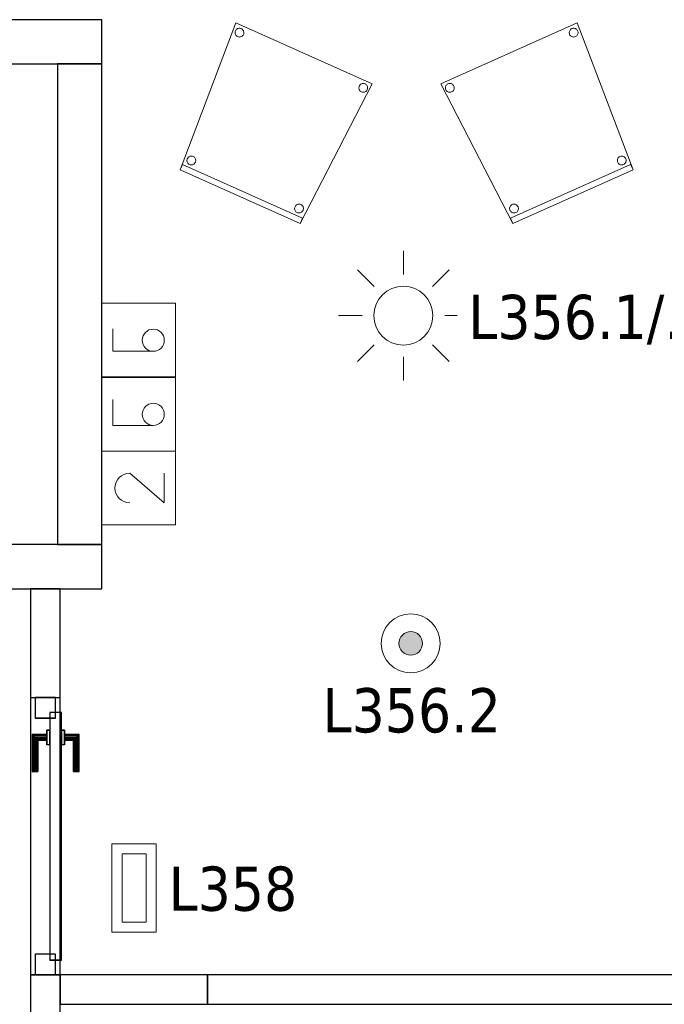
# Model space of a CAD drawing. Header units: metres. Extents: x 397.7 to 427.5, y 12.7 to 28.4.
# Tile 142 of 147: x 421.2 to 423.4, y 22.7 to 26. Entities that reach past the tile are written whole.
import ezdxf

# ---------------------------------------------------------------- set-up
doc = ezdxf.new("R2010")
doc.units = ezdxf.units.M
doc.layers.add('01_CARPINTERIA', color=5, linetype='Continuous', lineweight=25, true_color=0x0000ff)
for name, color, linetype, lineweight in [('02_MOBILIARIO', 7, 'Continuous', 18), ('A-DETL-____-MBND', 7, 'Continuous', 18), ('A-DETL-GENF-OTLN', 7, 'Continuous', 18), ('A-GENM-____-OTLN', 7, 'Continuous', 18), ('A-WALL-____-MCUT', 7, 'Continuous', 25), ('A-WALL-____-OTLN', 7, 'Continuous', 25), ('E-LITE-____-IDEN', 7, 'Continuous', 30), ('E-LITE-EQPM-IDEN', 7, 'Continuous', 30)]:
    doc.layers.add(name, color=color, linetype=linetype, lineweight=lineweight)
doc.styles.add('Tahoma_4', font='tahoma.ttf', dxfattribs={"height": 0.15})

# ---------------------------------------------------------------- blocks, each defined once
blk = doc.blocks.new('Family - Cadira confident_P3-156195-06_ENLLUMENAT_P3')
at = {"layer": 'A-DETL-____-MBND', "color": 253, "true_color": 0xaaaaaa}
for p, q in [((0, 0.4742), (0.4626, 0.6805)), ((0.4626, 0.6805), (0, 0.4742)), ((0.4626, 0.6805), (0.6521, 0.1819)), ((0.6521, 0.1819), (0.4626, 0.6805)), ((0.4358, 0.6493), (0.4363, 0.6518)), ((0.4363, 0.6518), (0.4358, 0.6493)), ((0.4358, 0.6467), (0.4358, 0.6493)), ((0.4358, 0.6493), (0.4358, 0.6467)), ((0.4362, 0.6441), (0.4358, 0.6467)), ((0.4358, 0.6467), (0.4362, 0.6441)), ((0.4371, 0.6416), (0.4362, 0.6441)), ((0.4362, 0.6441), (0.4371, 0.6416)), ((0.4363, 0.6518), (0.4373, 0.6543)), ((0.4373, 0.6543), (0.4363, 0.6518)), ((0.4383, 0.6394), (0.4371, 0.6416)), ((0.4371, 0.6416), (0.4383, 0.6394)), ((0.4373, 0.6543), (0.4386, 0.6565)), ((0.4386, 0.6565), (0.4373, 0.6543)), ((0.44, 0.6373), (0.4383, 0.6394)), ((0.4383, 0.6394), (0.44, 0.6373)), ((0.4386, 0.6565), (0.4403, 0.6585)), ((0.4403, 0.6585), (0.4386, 0.6565)), ((0.4419, 0.6356), (0.44, 0.6373)), ((0.44, 0.6373), (0.4419, 0.6356)), ((0.4403, 0.6585), (0.4423, 0.6601)), ((0.4423, 0.6601), (0.4403, 0.6585)), ((0.4442, 0.6343), (0.4419, 0.6356)), ((0.4419, 0.6356), (0.4442, 0.6343)), ((0.4423, 0.6601), (0.4446, 0.6614)), ((0.4446, 0.6614), (0.4423, 0.6601)), ((0.4446, 0.6614), (0.4471, 0.6622)), ((0.4471, 0.6622), (0.4446, 0.6614)), ((0.4471, 0.6622), (0.4496, 0.6626)), ((0.4496, 0.6626), (0.4471, 0.6622)), ((0.4496, 0.6626), (0.4522, 0.6626)), ((0.4522, 0.6626), (0.4496, 0.6626)), ((0.4522, 0.6626), (0.4548, 0.6621)), ((0.4548, 0.6621), (0.4522, 0.6626)), ((0.4548, 0.6621), (0.4572, 0.6612)), ((0.4572, 0.6612), (0.4548, 0.6621)), ((0.4591, 0.6353), (0.4568, 0.6341)), ((0.4568, 0.6341), (0.4591, 0.6353)), ((0.4572, 0.6612), (0.4595, 0.6598)), ((0.4595, 0.6598), (0.4572, 0.6612)), ((0.4611, 0.637), (0.4591, 0.6353)), ((0.4591, 0.6353), (0.4611, 0.637)), ((0.4595, 0.6598), (0.4614, 0.6581)), ((0.4614, 0.6581), (0.4595, 0.6598)), ((0.4628, 0.639), (0.4611, 0.637)), ((0.4611, 0.637), (0.4628, 0.639)), ((0.4614, 0.6581), (0.4631, 0.6561)), ((0.4631, 0.6561), (0.4614, 0.6581)), ((0.4641, 0.6412), (0.4628, 0.639)), ((0.4628, 0.639), (0.4641, 0.6412)), ((0.4631, 0.6561), (0.4643, 0.6538)), ((0.4643, 0.6538), (0.4631, 0.6561)), ((0.4651, 0.6436), (0.4641, 0.6412)), ((0.4641, 0.6412), (0.4651, 0.6436)), ((0.4643, 0.6538), (0.4652, 0.6514)), ((0.4652, 0.6514), (0.4643, 0.6538)), ((0.4656, 0.6462), (0.4651, 0.6436)), ((0.4651, 0.6436), (0.4656, 0.6462)), ((0.4652, 0.6514), (0.4656, 0.6488)), ((0.4656, 0.6488), (0.4652, 0.6514)), ((0.4656, 0.6488), (0.4656, 0.6462)), ((0.4656, 0.6462), (0.4656, 0.6488)), ((0.4466, 0.6334), (0.4442, 0.6343)), ((0.4442, 0.6343), (0.4466, 0.6334)), ((0.4492, 0.6329), (0.4466, 0.6334)), ((0.4466, 0.6334), (0.4492, 0.6329)), ((0.4518, 0.6328), (0.4492, 0.6329)), ((0.4492, 0.6329), (0.4518, 0.6328)), ((0.4543, 0.6332), (0.4518, 0.6328)), ((0.4518, 0.6328), (0.4543, 0.6332)), ((0.4568, 0.6341), (0.4543, 0.6332)), ((0.4543, 0.6332), (0.4568, 0.6341)), ((0.2443, 0), (0, 0.4742)), ((0, 0.4742), (0.2443, 0)), ((0.0171, 0.4669), (0.0185, 0.4691)), ((0.0185, 0.4691), (0.0171, 0.4669)), ((0.0185, 0.4691), (0.0202, 0.4711)), ((0.0202, 0.4711), (0.0185, 0.4691)), ((0.0202, 0.4711), (0.0222, 0.4727)), ((0.0222, 0.4727), (0.0202, 0.4711)), ((0.0222, 0.4727), (0.0245, 0.474)), ((0.0245, 0.474), (0.0222, 0.4727)), ((0.0245, 0.474), (0.0269, 0.4749)), ((0.0269, 0.4749), (0.0245, 0.474)), ((0.0269, 0.4749), (0.0295, 0.4753)), ((0.0295, 0.4753), (0.0269, 0.4749)), ((0.0295, 0.4753), (0.0321, 0.4752)), ((0.0321, 0.4752), (0.0295, 0.4753)), ((0.0321, 0.4752), (0.0347, 0.4747)), ((0.0347, 0.4747), (0.0321, 0.4752)), ((0.0347, 0.4747), (0.0371, 0.4738)), ((0.0371, 0.4738), (0.0347, 0.4747)), ((0.0371, 0.4738), (0.0393, 0.4725)), ((0.0393, 0.4725), (0.0371, 0.4738)), ((0.0393, 0.4725), (0.0413, 0.4708)), ((0.0413, 0.4708), (0.0393, 0.4725)), ((0.0413, 0.4708), (0.043, 0.4687)), ((0.043, 0.4687), (0.0413, 0.4708)), ((0.043, 0.4687), (0.0442, 0.4665)), ((0.0442, 0.4665), (0.043, 0.4687)), ((0.0157, 0.4619), (0.0162, 0.4645)), ((0.0162, 0.4645), (0.0157, 0.4619)), ((0.0157, 0.4593), (0.0157, 0.4619)), ((0.0157, 0.4619), (0.0157, 0.4593)), ((0.0161, 0.4567), (0.0157, 0.4593)), ((0.0157, 0.4593), (0.0161, 0.4567)), ((0.0169, 0.4543), (0.0161, 0.4567)), ((0.0161, 0.4567), (0.0169, 0.4543)), ((0.0162, 0.4645), (0.0171, 0.4669)), ((0.0171, 0.4669), (0.0162, 0.4645)), ((0.0182, 0.452), (0.0169, 0.4543)), ((0.0169, 0.4543), (0.0182, 0.452)), ((0.0198, 0.45), (0.0182, 0.452)), ((0.0182, 0.452), (0.0198, 0.45)), ((0.0218, 0.4483), (0.0198, 0.45)), ((0.0198, 0.45), (0.0218, 0.4483)), ((0.024, 0.4469), (0.0218, 0.4483)), ((0.0218, 0.4483), (0.024, 0.4469)), ((0.0265, 0.446), (0.024, 0.4469)), ((0.024, 0.4469), (0.0265, 0.446)), ((0.029, 0.4455), (0.0265, 0.446)), ((0.0265, 0.446), (0.029, 0.4455)), ((0.0316, 0.4455), (0.029, 0.4455)), ((0.029, 0.4455), (0.0316, 0.4455)), ((0.0342, 0.4459), (0.0316, 0.4455)), ((0.0316, 0.4455), (0.0342, 0.4459)), ((0.0367, 0.4467), (0.0342, 0.4459)), ((0.0342, 0.4459), (0.0367, 0.4467)), ((0.0389, 0.448), (0.0367, 0.4467)), ((0.0367, 0.4467), (0.0389, 0.448)), ((0.041, 0.4496), (0.0389, 0.448)), ((0.0389, 0.448), (0.041, 0.4496)), ((0.0427, 0.4516), (0.041, 0.4496)), ((0.041, 0.4496), (0.0427, 0.4516)), ((0.044, 0.4538), (0.0427, 0.4516)), ((0.0427, 0.4516), (0.044, 0.4538)), ((0.0449, 0.4563), (0.044, 0.4538)), ((0.044, 0.4538), (0.0449, 0.4563)), ((0.0442, 0.4665), (0.0451, 0.464)), ((0.0451, 0.464), (0.0442, 0.4665)), ((0.0454, 0.4588), (0.0449, 0.4563)), ((0.0449, 0.4563), (0.0454, 0.4588)), ((0.0451, 0.464), (0.0455, 0.4614)), ((0.0455, 0.4614), (0.0451, 0.464)), ((0.0455, 0.4614), (0.0454, 0.4588)), ((0.0454, 0.4588), (0.0455, 0.4614)), ((0.5989, 0.2157), (0.5994, 0.2182)), ((0.5994, 0.2182), (0.5989, 0.2157)), ((0.5989, 0.2131), (0.5989, 0.2157)), ((0.5989, 0.2157), (0.5989, 0.2131)), ((0.5993, 0.2105), (0.5989, 0.2131)), ((0.5989, 0.2131), (0.5993, 0.2105)), ((0.6001, 0.2081), (0.5993, 0.2105)), ((0.5993, 0.2105), (0.6001, 0.2081)), ((0.5994, 0.2182), (0.6004, 0.2207)), ((0.6004, 0.2207), (0.5994, 0.2182)), ((0.6014, 0.2058), (0.6001, 0.2081)), ((0.6001, 0.2081), (0.6014, 0.2058)), ((0.6004, 0.2207), (0.6017, 0.2229)), ((0.6017, 0.2229), (0.6004, 0.2207)), ((0.6031, 0.2038), (0.6014, 0.2058)), ((0.6014, 0.2058), (0.6031, 0.2038)), ((0.6017, 0.2229), (0.6034, 0.2249)), ((0.6034, 0.2249), (0.6017, 0.2229)), ((0.605, 0.2021), (0.6031, 0.2038)), ((0.6031, 0.2038), (0.605, 0.2021)), ((0.6034, 0.2249), (0.6054, 0.2265)), ((0.6054, 0.2265), (0.6034, 0.2249)), ((0.6073, 0.2007), (0.605, 0.2021)), ((0.605, 0.2021), (0.6073, 0.2007)), ((0.6054, 0.2265), (0.6077, 0.2278)), ((0.6077, 0.2278), (0.6054, 0.2265)), ((0.6097, 0.1998), (0.6073, 0.2007)), ((0.6073, 0.2007), (0.6097, 0.1998)), ((0.6077, 0.2278), (0.6102, 0.2286)), ((0.6102, 0.2286), (0.6077, 0.2278)), ((0.6102, 0.2286), (0.6127, 0.229)), ((0.6127, 0.229), (0.6102, 0.2286)), ((0.6127, 0.229), (0.6153, 0.229)), ((0.6153, 0.229), (0.6127, 0.229)), ((0.6153, 0.229), (0.6179, 0.2285)), ((0.6179, 0.2285), (0.6153, 0.229)), ((0.6199, 0.2005), (0.6174, 0.1997)), ((0.6174, 0.1997), (0.6199, 0.2005)), ((0.6179, 0.2285), (0.6203, 0.2276)), ((0.6203, 0.2276), (0.6179, 0.2285)), ((0.6222, 0.2018), (0.6199, 0.2005)), ((0.6199, 0.2005), (0.6222, 0.2018)), ((0.6203, 0.2276), (0.6226, 0.2262)), ((0.6226, 0.2262), (0.6203, 0.2276)), ((0.6242, 0.2034), (0.6222, 0.2018)), ((0.6222, 0.2018), (0.6242, 0.2034)), ((0.6226, 0.2262), (0.6245, 0.2245)), ((0.6245, 0.2245), (0.6226, 0.2262)), ((0.6259, 0.2054), (0.6242, 0.2034)), ((0.6242, 0.2034), (0.6259, 0.2054)), ((0.6245, 0.2245), (0.6262, 0.2225)), ((0.6262, 0.2225), (0.6245, 0.2245)), ((0.6272, 0.2076), (0.6259, 0.2054)), ((0.6259, 0.2054), (0.6272, 0.2076)), ((0.6262, 0.2225), (0.6274, 0.2202)), ((0.6274, 0.2202), (0.6262, 0.2225)), ((0.6282, 0.21), (0.6272, 0.2076)), ((0.6272, 0.2076), (0.6282, 0.21)), ((0.6274, 0.2202), (0.6283, 0.2178)), ((0.6283, 0.2178), (0.6274, 0.2202)), ((0.6286, 0.2126), (0.6282, 0.21)), ((0.6282, 0.21), (0.6286, 0.2126)), ((0.6283, 0.2178), (0.6287, 0.2152)), ((0.6287, 0.2152), (0.6283, 0.2178)), ((0.6287, 0.2152), (0.6286, 0.2126)), ((0.6286, 0.2126), (0.6287, 0.2152)), ((0.2362, 0.0183), (0.644, 0.2001)), ((0.644, 0.2001), (0.2362, 0.0183)), ((0.6521, 0.1819), (0.2443, 0)), ((0.2443, 0), (0.6521, 0.1819)), ((0.6521, 0.1819), (0.2443, 0)), ((0.2443, 0), (0.6521, 0.1819)), ((0.6122, 0.1993), (0.6097, 0.1998)), ((0.6097, 0.1998), (0.6122, 0.1993)), ((0.6148, 0.1992), (0.6122, 0.1993)), ((0.6122, 0.1993), (0.6148, 0.1992)), ((0.6174, 0.1997), (0.6148, 0.1992)), ((0.6148, 0.1992), (0.6174, 0.1997)), ((0.644, 0.2001), (0.6521, 0.1819)), ((0.6521, 0.1819), (0.644, 0.2001)), ((0.2336, 0.0528), (0.2341, 0.0553)), ((0.2341, 0.0553), (0.2336, 0.0528)), ((0.2336, 0.0502), (0.2336, 0.0528)), ((0.2336, 0.0528), (0.2336, 0.0502)), ((0.234, 0.0476), (0.2336, 0.0502)), ((0.2336, 0.0502), (0.234, 0.0476)), ((0.2348, 0.0451), (0.234, 0.0476)), ((0.234, 0.0476), (0.2348, 0.0451)), ((0.2341, 0.0553), (0.235, 0.0578)), ((0.235, 0.0578), (0.2341, 0.0553)), ((0.2361, 0.0429), (0.2348, 0.0451)), ((0.2348, 0.0451), (0.2361, 0.0429)), ((0.235, 0.0578), (0.2364, 0.06)), ((0.2364, 0.06), (0.235, 0.0578)), ((0.2377, 0.0408), (0.2361, 0.0429)), ((0.2361, 0.0429), (0.2377, 0.0408)), ((0.2364, 0.06), (0.2381, 0.062)), ((0.2381, 0.062), (0.2364, 0.06)), ((0.2397, 0.0391), (0.2377, 0.0408)), ((0.2377, 0.0408), (0.2397, 0.0391)), ((0.2381, 0.062), (0.2401, 0.0636)), ((0.2401, 0.0636), (0.2381, 0.062)), ((0.2419, 0.0378), (0.2397, 0.0391)), ((0.2397, 0.0391), (0.2419, 0.0378)), ((0.2401, 0.0636), (0.2424, 0.0649)), ((0.2424, 0.0649), (0.2401, 0.0636)), ((0.2444, 0.0369), (0.2419, 0.0378)), ((0.2419, 0.0378), (0.2444, 0.0369)), ((0.2424, 0.0649), (0.2448, 0.0657)), ((0.2448, 0.0657), (0.2424, 0.0649)), ((0.2469, 0.0364), (0.2444, 0.0369)), ((0.2444, 0.0369), (0.2469, 0.0364)), ((0.2448, 0.0657), (0.2474, 0.0661)), ((0.2474, 0.0661), (0.2448, 0.0657)), ((0.2495, 0.0363), (0.2469, 0.0364)), ((0.2469, 0.0364), (0.2495, 0.0363)), ((0.2474, 0.0661), (0.25, 0.0661)), ((0.25, 0.0661), (0.2474, 0.0661)), ((0.2521, 0.0367), (0.2495, 0.0363)), ((0.2495, 0.0363), (0.2521, 0.0367)), ((0.25, 0.0661), (0.2526, 0.0656)), ((0.2526, 0.0656), (0.25, 0.0661)), ((0.2546, 0.0376), (0.2521, 0.0367)), ((0.2521, 0.0367), (0.2546, 0.0376)), ((0.2526, 0.0656), (0.255, 0.0647)), ((0.255, 0.0647), (0.2526, 0.0656)), ((0.2568, 0.0389), (0.2546, 0.0376)), ((0.2546, 0.0376), (0.2568, 0.0389)), ((0.255, 0.0647), (0.2572, 0.0633)), ((0.2572, 0.0633), (0.255, 0.0647)), ((0.2589, 0.0405), (0.2568, 0.0389)), ((0.2568, 0.0389), (0.2589, 0.0405)), ((0.2572, 0.0633), (0.2592, 0.0616)), ((0.2592, 0.0616), (0.2572, 0.0633)), ((0.2606, 0.0425), (0.2589, 0.0405)), ((0.2589, 0.0405), (0.2606, 0.0425)), ((0.2592, 0.0616), (0.2608, 0.0596)), ((0.2608, 0.0596), (0.2592, 0.0616)), ((0.2619, 0.0447), (0.2606, 0.0425)), ((0.2606, 0.0425), (0.2619, 0.0447)), ((0.2608, 0.0596), (0.2621, 0.0573)), ((0.2621, 0.0573), (0.2608, 0.0596)), ((0.2628, 0.0471), (0.2619, 0.0447)), ((0.2619, 0.0447), (0.2628, 0.0471)), ((0.2621, 0.0573), (0.263, 0.0549)), ((0.263, 0.0549), (0.2621, 0.0573)), ((0.2633, 0.0497), (0.2628, 0.0471)), ((0.2628, 0.0471), (0.2633, 0.0497)), ((0.263, 0.0549), (0.2634, 0.0523)), ((0.2634, 0.0523), (0.263, 0.0549)), ((0.2634, 0.0523), (0.2633, 0.0497)), ((0.2633, 0.0497), (0.2634, 0.0523)), ((0.2443, 0), (0.2362, 0.0183)), ((0.2362, 0.0183), (0.2443, 0))]:
    blk.add_line(p, q, dxfattribs=at)
blk = doc.blocks.new('Family - Cadira confident_P3-156353-06_ENLLUMENAT_P3')
at = {"layer": 'A-DETL-____-MBND', "color": 253, "true_color": 0xaaaaaa}
for p, q in [((0, 0.1819), (0.1895, 0.6805)), ((0.1895, 0.6805), (0, 0.1819)), ((0.1895, 0.6805), (0.6521, 0.4742)), ((0.6521, 0.4742), (0.1895, 0.6805)), ((0.1865, 0.6488), (0.1869, 0.6514)), ((0.1869, 0.6514), (0.1865, 0.6488)), ((0.1866, 0.6462), (0.1865, 0.6488)), ((0.1865, 0.6488), (0.1866, 0.6462)), ((0.1871, 0.6436), (0.1866, 0.6462)), ((0.1866, 0.6462), (0.1871, 0.6436)), ((0.1869, 0.6514), (0.1878, 0.6538)), ((0.1878, 0.6538), (0.1869, 0.6514)), ((0.188, 0.6412), (0.1871, 0.6436)), ((0.1871, 0.6436), (0.188, 0.6412)), ((0.1878, 0.6538), (0.1891, 0.6561)), ((0.1891, 0.6561), (0.1878, 0.6538)), ((0.1893, 0.639), (0.188, 0.6412)), ((0.188, 0.6412), (0.1893, 0.639)), ((0.1891, 0.6561), (0.1907, 0.6581)), ((0.1907, 0.6581), (0.1891, 0.6561)), ((0.191, 0.637), (0.1893, 0.639)), ((0.1893, 0.639), (0.191, 0.637)), ((0.1907, 0.6581), (0.1927, 0.6598)), ((0.1927, 0.6598), (0.1907, 0.6581)), ((0.1931, 0.6353), (0.191, 0.637)), ((0.191, 0.637), (0.1931, 0.6353)), ((0.1927, 0.6598), (0.1949, 0.6612)), ((0.1949, 0.6612), (0.1927, 0.6598)), ((0.1953, 0.6341), (0.1931, 0.6353)), ((0.1931, 0.6353), (0.1953, 0.6341)), ((0.1949, 0.6612), (0.1973, 0.6621)), ((0.1973, 0.6621), (0.1949, 0.6612)), ((0.1973, 0.6621), (0.1999, 0.6626)), ((0.1999, 0.6626), (0.1973, 0.6621)), ((0.1999, 0.6626), (0.2025, 0.6626)), ((0.2025, 0.6626), (0.1999, 0.6626)), ((0.2025, 0.6626), (0.2051, 0.6622)), ((0.2051, 0.6622), (0.2025, 0.6626)), ((0.2051, 0.6622), (0.2075, 0.6614)), ((0.2075, 0.6614), (0.2051, 0.6622)), ((0.2075, 0.6614), (0.2098, 0.6601)), ((0.2098, 0.6601), (0.2075, 0.6614)), ((0.2102, 0.6356), (0.208, 0.6343)), ((0.208, 0.6343), (0.2102, 0.6356)), ((0.2098, 0.6601), (0.2118, 0.6585)), ((0.2118, 0.6585), (0.2098, 0.6601)), ((0.2122, 0.6373), (0.2102, 0.6356)), ((0.2102, 0.6356), (0.2122, 0.6373)), ((0.2118, 0.6585), (0.2135, 0.6565)), ((0.2135, 0.6565), (0.2118, 0.6585)), ((0.2138, 0.6394), (0.2122, 0.6373)), ((0.2122, 0.6373), (0.2138, 0.6394)), ((0.2135, 0.6565), (0.2149, 0.6543)), ((0.2149, 0.6543), (0.2135, 0.6565)), ((0.2151, 0.6416), (0.2138, 0.6394)), ((0.2138, 0.6394), (0.2151, 0.6416)), ((0.2149, 0.6543), (0.2158, 0.6518)), ((0.2158, 0.6518), (0.2149, 0.6543)), ((0.2159, 0.6441), (0.2151, 0.6416)), ((0.2151, 0.6416), (0.2159, 0.6441)), ((0.2158, 0.6518), (0.2163, 0.6493)), ((0.2163, 0.6493), (0.2158, 0.6518)), ((0.2163, 0.6467), (0.2159, 0.6441)), ((0.2159, 0.6441), (0.2163, 0.6467)), ((0.2163, 0.6493), (0.2163, 0.6467)), ((0.2163, 0.6467), (0.2163, 0.6493)), ((0.1978, 0.6332), (0.1953, 0.6341)), ((0.1953, 0.6341), (0.1978, 0.6332)), ((0.2004, 0.6328), (0.1978, 0.6332)), ((0.1978, 0.6332), (0.2004, 0.6328)), ((0.203, 0.6329), (0.2004, 0.6328)), ((0.2004, 0.6328), (0.203, 0.6329)), ((0.2055, 0.6334), (0.203, 0.6329)), ((0.203, 0.6329), (0.2055, 0.6334)), ((0.208, 0.6343), (0.2055, 0.6334)), ((0.2055, 0.6334), (0.208, 0.6343)), ((0.6521, 0.4742), (0.4078, 0)), ((0.4078, 0), (0.6521, 0.4742)), ((0.6079, 0.4665), (0.6092, 0.4687)), ((0.6092, 0.4687), (0.6079, 0.4665)), ((0.6092, 0.4687), (0.6108, 0.4708)), ((0.6108, 0.4708), (0.6092, 0.4687)), ((0.6108, 0.4708), (0.6128, 0.4725)), ((0.6128, 0.4725), (0.6108, 0.4708)), ((0.6128, 0.4725), (0.615, 0.4738)), ((0.615, 0.4738), (0.6128, 0.4725)), ((0.615, 0.4738), (0.6174, 0.4747)), ((0.6174, 0.4747), (0.615, 0.4738)), ((0.6174, 0.4747), (0.62, 0.4752)), ((0.62, 0.4752), (0.6174, 0.4747)), ((0.62, 0.4752), (0.6226, 0.4753)), ((0.6226, 0.4753), (0.62, 0.4752)), ((0.6226, 0.4753), (0.6252, 0.4749)), ((0.6252, 0.4749), (0.6226, 0.4753)), ((0.6252, 0.4749), (0.6276, 0.474)), ((0.6276, 0.474), (0.6252, 0.4749)), ((0.6276, 0.474), (0.6299, 0.4727)), ((0.6299, 0.4727), (0.6276, 0.474)), ((0.6299, 0.4727), (0.6319, 0.4711)), ((0.6319, 0.4711), (0.6299, 0.4727)), ((0.6319, 0.4711), (0.6336, 0.4691)), ((0.6336, 0.4691), (0.6319, 0.4711)), ((0.6336, 0.4691), (0.635, 0.4669)), ((0.635, 0.4669), (0.6336, 0.4691)), ((0.6066, 0.4614), (0.6071, 0.464)), ((0.6071, 0.464), (0.6066, 0.4614)), ((0.6067, 0.4588), (0.6066, 0.4614)), ((0.6066, 0.4614), (0.6067, 0.4588)), ((0.6072, 0.4563), (0.6067, 0.4588)), ((0.6067, 0.4588), (0.6072, 0.4563)), ((0.6071, 0.464), (0.6079, 0.4665)), ((0.6079, 0.4665), (0.6071, 0.464)), ((0.6081, 0.4538), (0.6072, 0.4563)), ((0.6072, 0.4563), (0.6081, 0.4538)), ((0.6095, 0.4516), (0.6081, 0.4538)), ((0.6081, 0.4538), (0.6095, 0.4516)), ((0.6112, 0.4496), (0.6095, 0.4516)), ((0.6095, 0.4516), (0.6112, 0.4496)), ((0.6132, 0.448), (0.6112, 0.4496)), ((0.6112, 0.4496), (0.6132, 0.448)), ((0.6155, 0.4467), (0.6132, 0.448)), ((0.6132, 0.448), (0.6155, 0.4467)), ((0.6179, 0.4459), (0.6155, 0.4467)), ((0.6155, 0.4467), (0.6179, 0.4459)), ((0.6205, 0.4455), (0.6179, 0.4459)), ((0.6179, 0.4459), (0.6205, 0.4455)), ((0.6231, 0.4455), (0.6205, 0.4455)), ((0.6205, 0.4455), (0.6231, 0.4455)), ((0.6256, 0.446), (0.6231, 0.4455)), ((0.6231, 0.4455), (0.6256, 0.446)), ((0.6281, 0.4469), (0.6256, 0.446)), ((0.6256, 0.446), (0.6281, 0.4469)), ((0.6303, 0.4483), (0.6281, 0.4469)), ((0.6281, 0.4469), (0.6303, 0.4483)), ((0.6323, 0.45), (0.6303, 0.4483)), ((0.6303, 0.4483), (0.6323, 0.45)), ((0.6339, 0.452), (0.6323, 0.45)), ((0.6323, 0.45), (0.6339, 0.452)), ((0.6352, 0.4543), (0.6339, 0.452)), ((0.6339, 0.452), (0.6352, 0.4543)), ((0.635, 0.4669), (0.6359, 0.4645)), ((0.6359, 0.4645), (0.635, 0.4669)), ((0.636, 0.4567), (0.6352, 0.4543)), ((0.6352, 0.4543), (0.636, 0.4567)), ((0.6359, 0.4645), (0.6364, 0.4619)), ((0.6364, 0.4619), (0.6359, 0.4645)), ((0.6364, 0.4593), (0.636, 0.4567)), ((0.636, 0.4567), (0.6364, 0.4593)), ((0.6364, 0.4619), (0.6364, 0.4593)), ((0.6364, 0.4593), (0.6364, 0.4619)), ((0.0234, 0.2152), (0.0238, 0.2178)), ((0.0238, 0.2178), (0.0234, 0.2152)), ((0.0235, 0.2126), (0.0234, 0.2152)), ((0.0234, 0.2152), (0.0235, 0.2126)), ((0.024, 0.21), (0.0235, 0.2126)), ((0.0235, 0.2126), (0.024, 0.21)), ((0.0238, 0.2178), (0.0247, 0.2202)), ((0.0247, 0.2202), (0.0238, 0.2178)), ((0.0249, 0.2076), (0.024, 0.21)), ((0.024, 0.21), (0.0249, 0.2076)), ((0.0247, 0.2202), (0.026, 0.2225)), ((0.026, 0.2225), (0.0247, 0.2202)), ((0.0262, 0.2054), (0.0249, 0.2076)), ((0.0249, 0.2076), (0.0262, 0.2054)), ((0.026, 0.2225), (0.0276, 0.2245)), ((0.0276, 0.2245), (0.026, 0.2225)), ((0.0279, 0.2034), (0.0262, 0.2054)), ((0.0262, 0.2054), (0.0279, 0.2034)), ((0.0276, 0.2245), (0.0296, 0.2262)), ((0.0296, 0.2262), (0.0276, 0.2245)), ((0.03, 0.2018), (0.0279, 0.2034)), ((0.0279, 0.2034), (0.03, 0.2018)), ((0.0296, 0.2262), (0.0318, 0.2276)), ((0.0318, 0.2276), (0.0296, 0.2262)), ((0.0322, 0.2005), (0.03, 0.2018)), ((0.03, 0.2018), (0.0322, 0.2005)), ((0.0318, 0.2276), (0.0342, 0.2285)), ((0.0342, 0.2285), (0.0318, 0.2276)), ((0.0347, 0.1997), (0.0322, 0.2005)), ((0.0322, 0.2005), (0.0347, 0.1997)), ((0.0342, 0.2285), (0.0368, 0.229)), ((0.0368, 0.229), (0.0342, 0.2285)), ((0.0368, 0.229), (0.0394, 0.229)), ((0.0394, 0.229), (0.0368, 0.229)), ((0.0394, 0.229), (0.042, 0.2286)), ((0.042, 0.2286), (0.0394, 0.229)), ((0.042, 0.2286), (0.0444, 0.2278)), ((0.0444, 0.2278), (0.042, 0.2286)), ((0.0449, 0.2007), (0.0424, 0.1998)), ((0.0424, 0.1998), (0.0449, 0.2007)), ((0.0444, 0.2278), (0.0467, 0.2265)), ((0.0467, 0.2265), (0.0444, 0.2278)), ((0.0471, 0.2021), (0.0449, 0.2007)), ((0.0449, 0.2007), (0.0471, 0.2021)), ((0.0467, 0.2265), (0.0487, 0.2249)), ((0.0487, 0.2249), (0.0467, 0.2265)), ((0.0491, 0.2038), (0.0471, 0.2021)), ((0.0471, 0.2021), (0.0491, 0.2038)), ((0.0487, 0.2249), (0.0504, 0.2229)), ((0.0504, 0.2229), (0.0487, 0.2249)), ((0.0507, 0.2058), (0.0491, 0.2038)), ((0.0491, 0.2038), (0.0507, 0.2058)), ((0.0504, 0.2229), (0.0518, 0.2207)), ((0.0518, 0.2207), (0.0504, 0.2229)), ((0.052, 0.2081), (0.0507, 0.2058)), ((0.0507, 0.2058), (0.052, 0.2081)), ((0.0518, 0.2207), (0.0527, 0.2182)), ((0.0527, 0.2182), (0.0518, 0.2207)), ((0.0528, 0.2105), (0.052, 0.2081)), ((0.052, 0.2081), (0.0528, 0.2105)), ((0.0527, 0.2182), (0.0532, 0.2157)), ((0.0532, 0.2157), (0.0527, 0.2182)), ((0.0532, 0.2131), (0.0528, 0.2105)), ((0.0528, 0.2105), (0.0532, 0.2131)), ((0.0532, 0.2157), (0.0532, 0.2131)), ((0.0532, 0.2131), (0.0532, 0.2157)), ((0, 0.1819), (0.0081, 0.2001)), ((0.0081, 0.2001), (0, 0.1819)), ((0.4078, 0), (0, 0.1819)), ((0, 0.1819), (0.4078, 0)), ((0.4078, 0), (0, 0.1819)), ((0, 0.1819), (0.4078, 0)), ((0.0081, 0.2001), (0.4159, 0.0183)), ((0.4159, 0.0183), (0.0081, 0.2001)), ((0.0373, 0.1992), (0.0347, 0.1997)), ((0.0347, 0.1997), (0.0373, 0.1992)), ((0.0399, 0.1993), (0.0373, 0.1992)), ((0.0373, 0.1992), (0.0399, 0.1993)), ((0.0424, 0.1998), (0.0399, 0.1993)), ((0.0399, 0.1993), (0.0424, 0.1998)), ((0.3888, 0.0523), (0.3892, 0.0549)), ((0.3892, 0.0549), (0.3888, 0.0523)), ((0.3888, 0.0497), (0.3888, 0.0523)), ((0.3888, 0.0523), (0.3888, 0.0497)), ((0.3893, 0.0471), (0.3888, 0.0497)), ((0.3888, 0.0497), (0.3893, 0.0471)), ((0.3892, 0.0549), (0.39, 0.0573)), ((0.39, 0.0573), (0.3892, 0.0549)), ((0.3902, 0.0447), (0.3893, 0.0471)), ((0.3893, 0.0471), (0.3902, 0.0447)), ((0.39, 0.0573), (0.3913, 0.0596)), ((0.3913, 0.0596), (0.39, 0.0573)), ((0.3916, 0.0425), (0.3902, 0.0447)), ((0.3902, 0.0447), (0.3916, 0.0425)), ((0.3913, 0.0596), (0.3929, 0.0616)), ((0.3929, 0.0616), (0.3913, 0.0596)), ((0.3933, 0.0405), (0.3916, 0.0425)), ((0.3916, 0.0425), (0.3933, 0.0405)), ((0.3929, 0.0616), (0.3949, 0.0633)), ((0.3949, 0.0633), (0.3929, 0.0616)), ((0.3953, 0.0389), (0.3933, 0.0405)), ((0.3933, 0.0405), (0.3953, 0.0389)), ((0.3949, 0.0633), (0.3971, 0.0647)), ((0.3971, 0.0647), (0.3949, 0.0633)), ((0.3976, 0.0376), (0.3953, 0.0389)), ((0.3953, 0.0389), (0.3976, 0.0376)), ((0.3971, 0.0647), (0.3996, 0.0656)), ((0.3996, 0.0656), (0.3971, 0.0647)), ((0.4, 0.0367), (0.3976, 0.0376)), ((0.3976, 0.0376), (0.4, 0.0367)), ((0.3996, 0.0656), (0.4021, 0.0661)), ((0.4021, 0.0661), (0.3996, 0.0656)), ((0.4026, 0.0363), (0.4, 0.0367)), ((0.4, 0.0367), (0.4026, 0.0363)), ((0.4021, 0.0661), (0.4047, 0.0661)), ((0.4047, 0.0661), (0.4021, 0.0661)), ((0.4052, 0.0364), (0.4026, 0.0363)), ((0.4026, 0.0363), (0.4052, 0.0364)), ((0.4047, 0.0661), (0.4073, 0.0657)), ((0.4073, 0.0657), (0.4047, 0.0661)), ((0.4078, 0.0369), (0.4052, 0.0364)), ((0.4052, 0.0364), (0.4078, 0.0369)), ((0.4073, 0.0657), (0.4098, 0.0649)), ((0.4098, 0.0649), (0.4073, 0.0657)), ((0.4102, 0.0378), (0.4078, 0.0369)), ((0.4078, 0.0369), (0.4102, 0.0378)), ((0.4098, 0.0649), (0.412, 0.0636)), ((0.412, 0.0636), (0.4098, 0.0649)), ((0.4124, 0.0391), (0.4102, 0.0378)), ((0.4102, 0.0378), (0.4124, 0.0391)), ((0.412, 0.0636), (0.414, 0.062)), ((0.414, 0.062), (0.412, 0.0636)), ((0.4144, 0.0408), (0.4124, 0.0391)), ((0.4124, 0.0391), (0.4144, 0.0408)), ((0.414, 0.062), (0.4158, 0.06)), ((0.4158, 0.06), (0.414, 0.062)), ((0.416, 0.0429), (0.4144, 0.0408)), ((0.4144, 0.0408), (0.416, 0.0429)), ((0.4158, 0.06), (0.4171, 0.0578)), ((0.4171, 0.0578), (0.4158, 0.06)), ((0.4173, 0.0451), (0.416, 0.0429)), ((0.416, 0.0429), (0.4173, 0.0451)), ((0.4171, 0.0578), (0.418, 0.0553)), ((0.418, 0.0553), (0.4171, 0.0578)), ((0.4181, 0.0476), (0.4173, 0.0451)), ((0.4173, 0.0451), (0.4181, 0.0476)), ((0.418, 0.0553), (0.4185, 0.0528)), ((0.4185, 0.0528), (0.418, 0.0553)), ((0.4186, 0.0502), (0.4181, 0.0476)), ((0.4181, 0.0476), (0.4186, 0.0502)), ((0.4185, 0.0528), (0.4186, 0.0502)), ((0.4186, 0.0502), (0.4185, 0.0528)), ((0.4159, 0.0183), (0.4078, 0)), ((0.4078, 0), (0.4159, 0.0183))]:
    blk.add_line(p, q, dxfattribs=at)
blk = doc.blocks.new('Family - Evans P3-156524-06_ENLLUMENAT_P3')
at = {"layer": 'A-WALL-____-MCUT', "color": 253, "true_color": 0xaaaaaa}
for p, q in [((1.63, 0.15), (0, 0.15)), ((0, 0.15), (0, 0)), ((1.63, 0), (1.63, 0.15)), ((0, 0), (1.63, 0))]:
    blk.add_line(p, q, dxfattribs=at)
at = {"layer": 'A-WALL-____-OTLN', "color": 253, "true_color": 0xaaaaaa}
for p, q in [((1.63, 0.15), (0, 0.15)), ((0, 0.15), (0, 0)), ((1.63, 0), (1.63, 0.15)), ((0, 0), (1.63, 0))]:
    blk.add_line(p, q, dxfattribs=at)
at = {"layer": 'A-WALL-____-OTLN', "color": 253, "lineweight": 18, "true_color": 0xaaaaaa}
blk.add_line((0, 0), (1.63, 0), dxfattribs=at)
blk = doc.blocks.new('Family - Evans P3-156540-06_ENLLUMENAT_P3')
at = {"layer": 'A-WALL-____-MCUT', "color": 253, "true_color": 0xaaaaaa}
for p, q in [((0.8886, 0.15), (0, 0.15)), ((0, 0.15), (0, 0)), ((0.8886, 0), (0.8886, 0.15)), ((0, 0), (0.8886, 0))]:
    blk.add_line(p, q, dxfattribs=at)
at = {"layer": 'A-WALL-____-OTLN', "color": 253, "true_color": 0xaaaaaa}
for p, q in [((0.8886, 0.15), (0, 0.15)), ((0, 0.15), (0, 0)), ((0.8886, 0), (0.8886, 0.15)), ((0, 0), (0.8886, 0))]:
    blk.add_line(p, q, dxfattribs=at)
at = {"layer": 'A-WALL-____-OTLN', "color": 253, "lineweight": 18, "true_color": 0xaaaaaa}
blk.add_line((0, 0), (0.8886, 0), dxfattribs=at)
blk = doc.blocks.new('Family - Mampara P3-156562-06_ENLLUMENAT_P3')
at = {"layer": 'A-WALL-____-MCUT', "color": 253, "true_color": 0xaaaaaa}
for p, q in [((0.3687, 0.1), (0, 0.1)), ((0, 0.1), (0, 0)), ((0.3687, 0), (0.3687, 0.1)), ((1.4587, 0.1), (1.3087, 0.1)), ((1.3087, 0.1), (1.3087, 0)), ((0, 0), (0.3687, 0)), ((1.3087, 0), (1.4587, 0))]:
    blk.add_line(p, q, dxfattribs=at)
at = {"layer": 'A-WALL-____-OTLN', "color": 253, "true_color": 0xaaaaaa}
for p, q in [((10.9988, 0.1), (0, 0.1)), ((0, 0.1), (0, 0)), ((0.3687, 0), (0.3687, 0.1)), ((1.3087, 0.1), (0.3687, 0.1)), ((1.3087, 0), (1.3087, 0.1)), ((0, 0), (10.9988, 0)), ((0.3687, 0), (1.3087, 0))]:
    blk.add_line(p, q, dxfattribs=at)
at = {"layer": 'A-WALL-____-OTLN', "color": 253, "lineweight": 18, "true_color": 0xaaaaaa}
blk.add_line((0, 0), (10.9988, 0), dxfattribs=at)
blk = doc.blocks.new('Family - Vano porta P3-156568-06_ENLLUMENAT_P3')
at = {"layer": 'A-GENM-____-OTLN', "color": 253, "true_color": 0xaaaaaa}
for p, q in [((421.3659, 23.7407), (421.2659, 23.7407)), ((421.2659, 23.7407), (421.2659, 22.8007)), ((421.3659, 23.7407), (421.2659, 23.7407)), ((421.2659, 22.8007), (421.2659, 23.7407)), ((421.3659, 22.8007), (421.3659, 23.7407)), ((421.3659, 23.7407), (421.3659, 22.8007)), ((421.2659, 22.8007), (421.3659, 22.8007)), ((421.3659, 22.8007), (421.2659, 22.8007))]:
    blk.add_line(p, q, dxfattribs=at)
blk = doc.blocks.new('Family - Evans P3-156606-06_ENLLUMENAT_P3')
at = {"layer": 'A-WALL-____-MCUT', "color": 253, "true_color": 0xaaaaaa}
for p, q in [((5.56, 0.15), (4.46, 0.15)), ((5.56, 0), (5.56, 0.15)), ((4.46, 0), (5.56, 0))]:
    blk.add_line(p, q, dxfattribs=at)
at = {"layer": 'A-WALL-____-OTLN', "color": 253, "true_color": 0xaaaaaa}
for p, q in [((5.56, 0.15), (4.46, 0.15)), ((5.56, 0), (5.56, 0.15)), ((4.46, 0), (5.56, 0))]:
    blk.add_line(p, q, dxfattribs=at)
at = {"layer": 'A-WALL-____-OTLN', "color": 253, "lineweight": 18, "true_color": 0xaaaaaa}
blk.add_line((0, 0), (5.56, 0), dxfattribs=at)
blk = doc.blocks.new('Family - Evans P3-156636-06_ENLLUMENAT_P3')
at = {"layer": 'A-WALL-____-MCUT', "color": 253, "true_color": 0xaaaaaa}
for p, q in [((0, 0.1), (0, 0)), ((3.8558, 0.1), (0, 0.1)), ((0, 0), (3.835, 0))]:
    blk.add_line(p, q, dxfattribs=at)
at = {"layer": 'A-WALL-____-OTLN', "color": 253, "true_color": 0xaaaaaa}
for p, q in [((0, 0.1), (0, 0)), ((3.8558, 0.1), (0, 0.1)), ((0, 0), (3.835, 0))]:
    blk.add_line(p, q, dxfattribs=at)
at = {"layer": 'A-WALL-____-OTLN', "color": 253, "lineweight": 18, "true_color": 0xaaaaaa}
blk.add_line((0, 0), (3.835, 0), dxfattribs=at)
blk = doc.blocks.new('Family - Evans P3-156714-06_ENLLUMENAT_P3')
at = {"layer": 'A-WALL-____-MCUT', "color": 253, "true_color": 0xaaaaaa}
for p, q in [((0.5, 0.1), (0, 0.1)), ((0, 0.1), (0, 0)), ((0.5, 0), (0.5, 0.1)), ((0, 0), (0.5, 0))]:
    blk.add_line(p, q, dxfattribs=at)
at = {"layer": 'A-WALL-____-OTLN', "color": 253, "true_color": 0xaaaaaa}
for p, q in [((0.5, 0.1), (0, 0.1)), ((0, 0.1), (0, 0)), ((0.5, 0), (0.5, 0.1)), ((0, 0), (0.5, 0))]:
    blk.add_line(p, q, dxfattribs=at)
at = {"layer": 'A-WALL-____-OTLN', "color": 253, "lineweight": 18, "true_color": 0xaaaaaa}
blk.add_line((0, 0), (0.5, 0), dxfattribs=at)
blk = doc.blocks.new('Family - LONDR55-XX_ZZ-ARQ-CAA-M3D-Londres55-156804-06_ENLLUMENAT_P3')
at = {"layer": '01_CARPINTERIA', "color": 161, "true_color": 0xaaaaff}
for p, q in [((0.1263, 0.1487), (0.125, 0.15)), ((0.125, 0.15), (0.125, 0.1)), ((0.125, 0.15), (0.1263, 0.1487)), ((0.25, 0.15), (0.125, 0.15)), ((0.13, 0.145), (0.1263, 0.1487)), ((0.1263, 0.1487), (0.1263, 0.1)), ((0.1263, 0.1487), (0.1263, 0.1)), ((0.1263, 0.1487), (0.13, 0.145)), ((0.25, 0.1487), (0.1263, 0.1487)), ((0.25, 0.1487), (0.1263, 0.1487)), ((0.135, 0.14), (0.13, 0.145)), ((0.13, 0.145), (0.13, 0.1)), ((0.13, 0.145), (0.13, 0.1)), ((0.13, 0.145), (0.135, 0.14)), ((0.25, 0.145), (0.13, 0.145)), ((0.25, 0.145), (0.13, 0.145)), ((0.135, 0.1), (0.135, 0.14)), ((0.135, 0.14), (0.135, 0.1)), ((0.135, 0.14), (0.14, 0.135)), ((0.14, 0.135), (0.135, 0.14)), ((0.135, 0.14), (0.25, 0.14)), ((0.25, 0.14), (0.135, 0.14)), ((0.14, 0.135), (0.14, 0.1)), ((0.14, 0.135), (0.1437, 0.1313)), ((0.1437, 0.1313), (0.14, 0.135)), ((0.14, 0.135), (0.14, 0.1)), ((0.25, 0.135), (0.14, 0.135)), ((0.25, 0.135), (0.14, 0.135)), ((0.25, 0.1487), (0.25, 0.15)), ((0.25, 0.15), (0.25, 0.1487)), ((0.25, 0.145), (0.25, 0.1487)), ((0.25, 0.1487), (0.25, 0.145)), ((0.25, 0.145), (0.25, 0.14)), ((0.25, 0.14), (0.25, 0.145)), ((0.25, 0.14), (0.25, 0.135)), ((0.25, 0.135), (0.25, 0.14)), ((0.25, 0.135), (0.25, 0.1313)), ((0.25, 0.1313), (0.25, 0.135)), ((0.1437, 0.1313), (0.1437, 0.1)), ((0.1437, 0.1313), (0.145, 0.13)), ((0.145, 0.13), (0.1437, 0.1313)), ((0.1437, 0.1313), (0.1437, 0.1)), ((0.25, 0.1313), (0.1437, 0.1313)), ((0.25, 0.1313), (0.1437, 0.1313)), ((0.145, 0.13), (0.145, 0.1)), ((0.25, 0.13), (0.145, 0.13)), ((0.25, 0.1313), (0.25, 0.13)), ((0.25, 0.13), (0.25, 0.1313)), ((0.07, 0.07), (0, 0.07)), ((0, 0.07), (0, 0)), ((0.07, 0.07), (0, 0.07)), ((0, 0.07), (0, 0)), ((0.89, 0.09), (0.05, 0.09)), ((0.05, 0.09), (0.05, 0.05)), ((0.89, 0.09), (0.05, 0.09)), ((0.05, 0.09), (0.05, 0.05)), ((0.07, 0), (0.07, 0.07)), ((0.07, 0.07), (0.07, 0)), ((0.16, 0.1), (0.11, 0.1)), ((0.11, 0.1), (0.16, 0.1)), ((0.11, 0.1), (0.11, 0.09)), ((0.11, 0.09), (0.11, 0.1)), ((0.16, 0.09), (0.11, 0.09)), ((0.11, 0.09), (0.16, 0.09)), ((0.1263, 0.1), (0.125, 0.1)), ((0.125, 0.1), (0.1263, 0.1)), ((0.13, 0.1), (0.1263, 0.1)), ((0.1263, 0.1), (0.13, 0.1)), ((0.135, 0.1), (0.13, 0.1)), ((0.13, 0.1), (0.135, 0.1)), ((0.14, 0.1), (0.135, 0.1)), ((0.135, 0.1), (0.14, 0.1)), ((0.14, 0.1), (0.1437, 0.1)), ((0.1437, 0.1), (0.14, 0.1)), ((0.1437, 0.1), (0.145, 0.1)), ((0.145, 0.1), (0.1437, 0.1)), ((0.16, 0.1), (0.16, 0.09)), ((0.16, 0.1), (0.16, 0.09)), ((0.94, 0.07), (0.87, 0.07)), ((0.87, 0.07), (0.87, 0)), ((0.94, 0.07), (0.87, 0.07)), ((0.87, 0.07), (0.87, 0)), ((0.89, 0.05), (0.89, 0.09)), ((0.89, 0.09), (0.89, 0.05)), ((0.94, 0), (0.94, 0.07)), ((0.94, 0.07), (0.94, 0)), ((0.05, 0.05), (0.89, 0.05)), ((0.05, 0.05), (0.89, 0.05)), ((0.11, 0.05), (0.16, 0.05)), ((0.16, 0.05), (0.11, 0.05)), ((0.11, 0.05), (0.11, 0.04)), ((0.11, 0.04), (0.11, 0.05)), ((0.11, 0.04), (0.16, 0.04)), ((0.16, 0.04), (0.11, 0.04)), ((0.1263, 0.04), (0.125, 0.04)), ((0.125, 0.04), (0.1263, 0.04)), ((0.125, 0.04), (0.125, -0.01)), ((0.13, 0.04), (0.1263, 0.04)), ((0.1263, 0.04), (0.13, 0.04)), ((0.1263, 0.04), (0.1263, -0.0087)), ((0.1263, 0.04), (0.1263, -0.0087)), ((0.13, 0.04), (0.135, 0.04)), ((0.135, 0.04), (0.13, 0.04)), ((0.13, 0.04), (0.13, -0.005)), ((0.13, 0.04), (0.13, -0.005)), ((0.135, 0.04), (0.14, 0.04)), ((0.14, 0.04), (0.135, 0.04)), ((0.135, 0), (0.135, 0.04)), ((0.135, 0.04), (0.135, 0)), ((0.14, 0.04), (0.1437, 0.04)), ((0.1437, 0.04), (0.14, 0.04)), ((0.14, 0.04), (0.14, 0.005)), ((0.14, 0.04), (0.14, 0.005)), ((0.1437, 0.04), (0.145, 0.04)), ((0.145, 0.04), (0.1437, 0.04)), ((0.1437, 0.04), (0.1437, 0.0087)), ((0.1437, 0.04), (0.1437, 0.0087)), ((0.145, 0.04), (0.145, 0.01)), ((0.16, 0.05), (0.16, 0.04)), ((0.16, 0.05), (0.16, 0.04)), ((0, 0), (0.07, 0)), ((0, 0), (0.07, 0)), ((0.13, -0.005), (0.135, 0)), ((0.135, 0), (0.13, -0.005)), ((0.14, 0.005), (0.135, 0)), ((0.135, 0), (0.14, 0.005)), ((0.25, 0), (0.135, 0)), ((0.135, 0), (0.25, 0)), ((0.1437, 0.0087), (0.14, 0.005)), ((0.14, 0.005), (0.1437, 0.0087)), ((0.14, 0.005), (0.25, 0.005)), ((0.14, 0.005), (0.25, 0.005)), ((0.145, 0.01), (0.1437, 0.0087)), ((0.1437, 0.0087), (0.145, 0.01)), ((0.1437, 0.0087), (0.25, 0.0087)), ((0.1437, 0.0087), (0.25, 0.0087)), ((0.145, 0.01), (0.25, 0.01)), ((0.25, 0.0087), (0.25, 0.01)), ((0.25, 0.01), (0.25, 0.0087)), ((0.25, 0.005), (0.25, 0.0087)), ((0.25, 0.0087), (0.25, 0.005)), ((0.25, 0.005), (0.25, 0)), ((0.25, 0), (0.25, 0.005)), ((0.25, 0), (0.25, -0.005)), ((0.25, -0.005), (0.25, 0)), ((0.87, 0), (0.94, 0)), ((0.87, 0), (0.94, 0)), ((0.125, -0.01), (0.1263, -0.0087)), ((0.1263, -0.0087), (0.125, -0.01)), ((0.125, -0.01), (0.25, -0.01)), ((0.1263, -0.0087), (0.13, -0.005)), ((0.13, -0.005), (0.1263, -0.0087)), ((0.1263, -0.0087), (0.25, -0.0087)), ((0.1263, -0.0087), (0.25, -0.0087)), ((0.13, -0.005), (0.25, -0.005)), ((0.13, -0.005), (0.25, -0.005)), ((0.25, -0.005), (0.25, -0.0087)), ((0.25, -0.0087), (0.25, -0.005)), ((0.25, -0.0087), (0.25, -0.01)), ((0.25, -0.01), (0.25, -0.0087))]:
    blk.add_line(p, q, dxfattribs=at)
blk = doc.blocks.new('Family - Porta P3-156805-06_ENLLUMENAT_P3')
blk.add_blockref('Family - LONDR55-XX_ZZ-ARQ-CAA-M3D-Londres55-156804-06_ENLLUMENAT_P3', (0, 0))
blk = doc.blocks.new('LONDR55-XX_ZZ-ARQ-CAA-M3D-Londres55_ifc-1-06_ENLLUMENAT_P3')
at = {"layer": '01_CARPINTERIA', "color": 253, "lineweight": 18, "true_color": 0xaaaaaa, "rotation": 270}
blk.add_blockref('Family - Porta P3-156805-06_ENLLUMENAT_P3', (421.2809, 23.7407), dxfattribs=at)
at = {"layer": '02_MOBILIARIO', "color": 253, "lineweight": 18, "true_color": 0xaaaaaa}
for name, p in [('Family - Cadira confident_P3-156353-06_ENLLUMENAT_P3', (421.7728, 25.3479)), ('Family - Cadira confident_P3-156195-06_ENLLUMENAT_P3', (422.6572, 25.3479))]:
    blk.add_blockref(name, p, dxfattribs=at)
at = {"layer": 'A-GENM-____-OTLN', "color": 253, "lineweight": 18, "true_color": 0xaaaaaa}
blk.add_blockref('Family - Vano porta P3-156568-06_ENLLUMENAT_P3', (0, 0), dxfattribs=at)
at = {"layer": 'A-WALL-____-OTLN', "color": 253, "lineweight": 18, "true_color": 0xaaaaaa}
for name, p in [('Family - Evans P3-156606-06_ENLLUMENAT_P3', (415.947, 25.8895)), ('Family - Evans P3-156714-06_ENLLUMENAT_P3', (421.3659, 22.7007)), ('Family - Evans P3-156636-06_ENLLUMENAT_P3', (421.8659, 22.7007))]:
    blk.add_blockref(name, p, dxfattribs=at)
for name, p, rotation in [('Family - Evans P3-156524-06_ENLLUMENAT_P3', (421.507, 24.2595), 90), ('Family - Evans P3-156540-06_ENLLUMENAT_P3', (421.507, 24.2595), 180), ('Family - Mampara P3-156562-06_ENLLUMENAT_P3', (421.2659, 24.1095), 270)]:
    blk.add_blockref(name, p, dxfattribs=dict(at, rotation=rotation))
blk = doc.blocks.new('ZYR_06_02_02 Down Superficie - L 03 D-834890-06_ENLLUMENAT_P3')
at = {"layer": 'A-DETL-GENF-OTLN', "true_color": 0x00c400}
blk.add_hatch(color=92, dxfattribs=at).paths.add_polyline_path([(0, -0.04), (0.0104, -0.0386), (0.02, -0.0346), (0.0283, -0.0283), (0.0346, -0.02), (0.0386, -0.0104), (0.04, 0), (0.0386, 0.0104), (0.0346, 0.02), (0.0283, 0.0283), (0.02, 0.0346), (0.0104, 0.0386), (0, 0.04), (-0.0104, 0.0386), (-0.02, 0.0346), (-0.0283, 0.0283), (-0.0346, 0.02), (-0.0386, 0.0104), (-0.04, 0), (-0.0386, -0.0104), (-0.0346, -0.02), (-0.0283, -0.0283), (-0.02, -0.0346), (-0.0104, -0.0386)])
at = {"layer": 'A-DETL-GENF-OTLN', "color": 92, "true_color": 0x00c400}
for radius in [0.1, 0.04]:
    blk.add_circle((0, 0), radius, dxfattribs=at)
for start, end in [(360, 180), (180, 360)]:
    blk.add_arc((0, 0), 0.04, start, end, dxfattribs=at)
blk = doc.blocks.new('ZYR_06_03 Emer Sostre Rect - 01 Emergencia Superficie 01-829055-06_ENLLUMENAT_P3')
at = {"layer": 'A-DETL-GENF-OTLN', "color": 6, "true_color": 0xff00ff}
for p, q in [((-0.15, 0.075), (0.15, 0.075)), ((-0.15, -0.075), (-0.15, 0.075)), ((0.15, 0.075), (0.15, -0.075)), ((-0.1157, 0.0407), (0.1157, 0.0407)), ((-0.1157, -0.0407), (-0.1157, 0.0407)), ((0.1157, 0.0407), (0.1157, -0.0407)), ((0.1157, -0.0407), (-0.1157, -0.0407)), ((0.15, -0.075), (-0.15, -0.075))]:
    blk.add_line(p, q, dxfattribs=at)
blk = doc.blocks.new('ZYR_06_01 Mecanismes Doble - 01 Interruptor Doble-881261-06_ENLLUMENAT_P3')
at = {"layer": 'A-DETL-GENF-OTLN', "color": 92, "true_color": 0x00c400}
for p, q in [((-0.4396, 0), (0.0604, 0)), ((-0.4396, -0.25), (-0.4396, 0)), ((-0.1896, 0), (-0.1896, -0.25)), ((0.0604, 0), (0.0604, -0.25)), ((-0.0146, -0.0375), (-0.1021, -0.0375)), ((-0.1021, -0.0375), (-0.1021, -0.175)), ((-0.2646, -0.095), (-0.3646, -0.2125)), ((-0.3646, -0.2125), (-0.2646, -0.2125)), ((0.0604, -0.25), (-0.4396, -0.25))]:
    blk.add_line(p, q, dxfattribs=at)
blk.add_circle((-0.0646, -0.175), 0.0375, dxfattribs=at)
blk.add_arc((-0.3146, -0.095), 0.05, 360, 180, dxfattribs=at)
blk = doc.blocks.new('ZYR_06_01 Mecanismes - 01 Interruptor-862465-06_ENLLUMENAT_P3')
at = {"layer": 'A-DETL-GENF-OTLN', "color": 92, "true_color": 0x00c400}
for p, q in [((-0.0297, 0), (0.2203, 0)), ((-0.0297, -0.25), (-0.0297, 0)), ((0.2203, 0), (0.2203, -0.25)), ((0.0573, -0.038), (0.1333, -0.038)), ((0.0573, -0.175), (0.0573, -0.038)), ((0.2203, -0.25), (-0.0297, -0.25))]:
    blk.add_line(p, q, dxfattribs=at)
blk.add_circle((0.0948, -0.175), 0.0375, dxfattribs=at)
blk = doc.blocks.new('ZYR_06_01 Detector Sostre - 07 Detector Luminic-846090-06_ENLLUMENAT_P3')
at = {"layer": 'A-DETL-GENF-OTLN', "color": 92, "true_color": 0x00c400}
for p, q in [((0, 0.14), (0, 0.22)), ((-0.099, 0.099), (-0.1556, 0.1556)), ((0.099, 0.099), (0.1556, 0.1556)), ((0.14, 0), (0.22, 0)), ((-0.14, 0), (-0.22, 0)), ((-0.099, -0.099), (-0.1556, -0.1556)), ((0.099, -0.099), (0.1556, -0.1556)), ((0, -0.14), (0, -0.22))]:
    blk.add_line(p, q, dxfattribs=at)
blk.add_circle((0, 0), 0.1, dxfattribs=at)

msp = doc.modelspace()

# ---------------------------------------------------------------- block references
at = {"lineweight": 5}
msp.add_blockref('LONDR55-XX_ZZ-ARQ-CAA-M3D-Londres55_ifc-1-06_ENLLUMENAT_P3', (0, 0), dxfattribs=at)
at = {"layer": 'A-DETL-GENF-OTLN', "color": 92, "true_color": 0x00c400}
for name, p in [('ZYR_06_01 Detector Sostre - 07 Detector Luminic-846090-06_ENLLUMENAT_P3', (422.5305, 25.036)), ('ZYR_06_02_02 Down Superficie - L 03 D-834890-06_ENLLUMENAT_P3', (422.5554, 23.9246))]:
    msp.add_blockref(name, p, dxfattribs=at)
at = {"layer": 'A-DETL-GENF-OTLN', "color": 92, "true_color": 0x00c400, "rotation": 89.9999999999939}
for name, p in [('ZYR_06_01 Mecanismes - 01 Interruptor-862465-06_ENLLUMENAT_P3', (421.507, 24.8579)), ('ZYR_06_01 Mecanismes Doble - 01 Interruptor Doble-881261-06_ENLLUMENAT_P3', (421.507, 24.7659))]:
    msp.add_blockref(name, p, dxfattribs=at)
at = {"layer": 'A-DETL-GENF-OTLN', "color": 6, "true_color": 0xff00ff, "rotation": 89.99999999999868}
msp.add_blockref('ZYR_06_03 Emer Sostre Rect - 01 Emergencia Superficie 01-829055-06_ENLLUMENAT_P3', (421.6167, 23.0949), dxfattribs=at)

# ---------------------------------------------------------------- texts
at = {"layer": 'E-LITE-EQPM-IDEN', "insert": (422.2562, 23.7728), "char_height": 0.15, "width": 0.721519, "attachment_point": 1, "style": 'Tahoma_4'}
msp.add_mtext('L356.2', dxfattribs=at)

# ---------------------------------------------------------------- next in the draw order: texts
at = {"layer": 'E-LITE-____-IDEN', "char_height": 0.15, "attachment_point": 1, "style": 'Tahoma_4', "bg_fill": 3, "box_fill_scale": 1.25, "bg_fill_color": 256, "bg_fill_true_color": 13158600, "bg_fill_transparency": 0}
for s, insert, width in [('L356.1/.2', (422.7505, 25.1065), 1.018143), ('L358', (421.734, 23.1679), 0.517088)]:
    msp.add_mtext(s, dxfattribs=dict(at, insert=insert, width=width))

doc.saveas('drawing.dxf')
